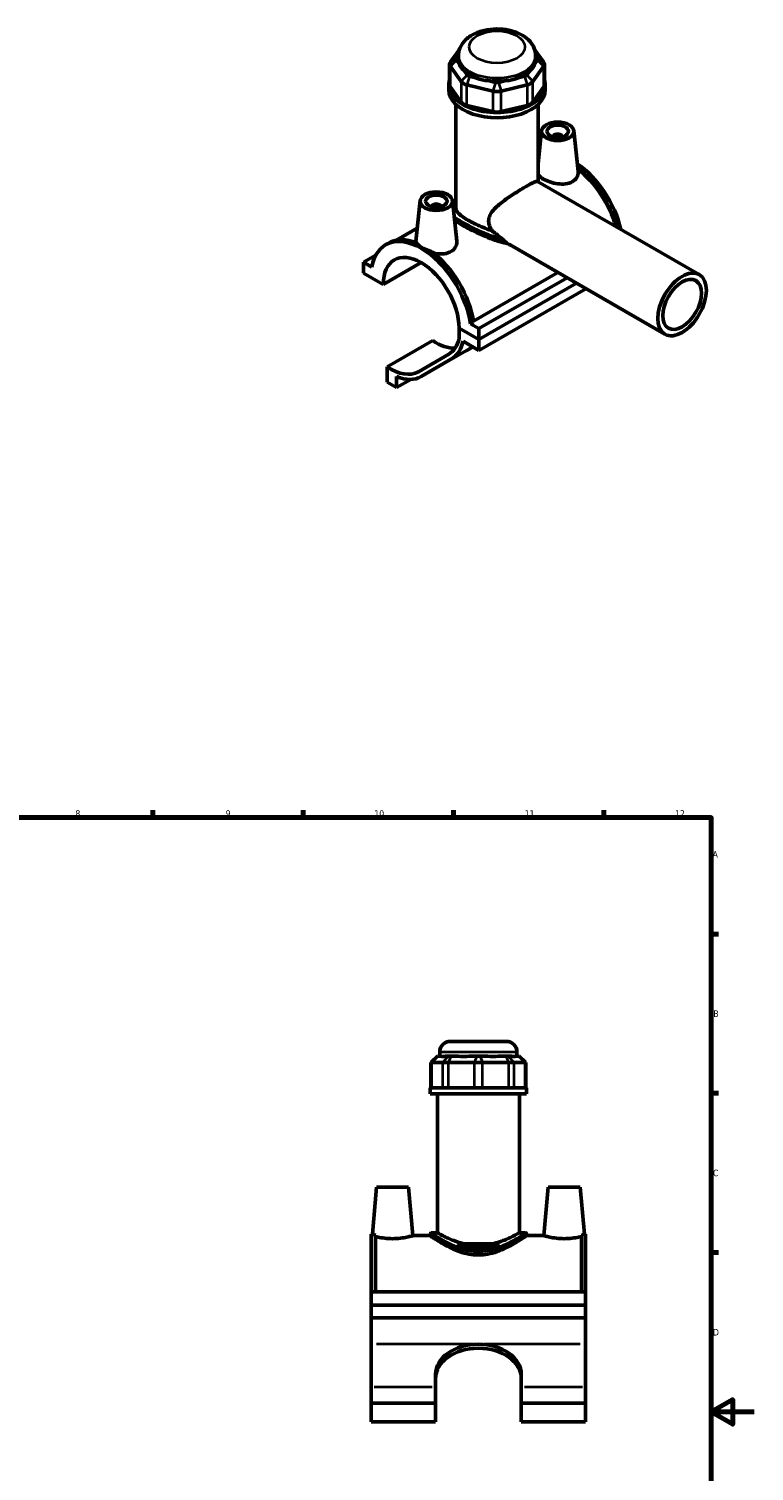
# Model space of a CAD drawing. Header units: millimetres. Extents: x 0 to 898, y -421 to 942.
# Tile 5 of 5: x 503 to 841, y 269 to 942. Entities that reach past the tile are written whole.
import ezdxf

# ---------------------------------------------------------------- set-up
doc = ezdxf.new("R2010")
doc.units = ezdxf.units.MM
for name, color, linetype, lineweight in [('Border (ANSI)', 7, 'Continuous', 70), ('Visible (ANSI)', 7, 'Continuous', 50), ('Visible Narrow (ANSI)', 7, 'Continuous', 35)]:
    doc.layers.add(name, color=color, linetype=linetype, lineweight=lineweight)
doc.styles.add('Note Text (ANSI)', font='tahoma.ttf')

# ---------------------------------------------------------------- blocks, each defined once
blk = doc.blocks.new('Borders Default Border')
at = {"layer": 'Border (ANSI)'}
for p, q in [((70.08, 574), (70.08, 577.45)), ((140.17, 574), (140.17, 577.45)), ((210.25, 574), (210.25, 577.45)), ((280.33, 574), (280.33, 577.45)), ((350.42, 574), (350.42, 577.45)), ((490.58, 574), (490.58, 577.45)), ((560.67, 574), (560.67, 577.45)), ((630.75, 574), (630.75, 577.45)), ((700.83, 574), (700.83, 577.45)), ((770.92, 574), (770.92, 577.45)), ((20, 519.75), (16.55, 519.75)), ((821, 519.75), (824.45, 519.75)), ((20, 445.5), (16.55, 445.5)), ((821, 445.5), (824.45, 445.5)), ((20, 371.25), (16.55, 371.25)), ((821, 371.25), (824.45, 371.25)), ((20, 222.75), (16.55, 222.75)), ((821, 222.75), (824.45, 222.75)), ((20, 148.5), (16.55, 148.5)), ((821, 148.5), (824.45, 148.5)), ((20, 74.25), (16.55, 74.25)), ((821, 74.25), (824.45, 74.25)), ((70.08, 20), (70.08, 16.55)), ((140.17, 20), (140.17, 16.55)), ((210.25, 20), (210.25, 16.55)), ((280.33, 20), (280.33, 16.55)), ((350.42, 20), (350.42, 16.55)), ((490.58, 20), (490.58, 16.55)), ((560.67, 20), (560.67, 16.55)), ((630.75, 20), (630.75, 16.55)), ((700.83, 20), (700.83, 16.55)), ((770.92, 20), (770.92, 16.55))]:
    blk.add_line(p, q, dxfattribs=at)
at = {"layer": 'Border (ANSI)', "flags": 128}
for points in [[(420.5, 594), (420.5, 574), (414.73, 584), (426.27, 584), (420.5, 574)], [(20, 20), (20, 574), (821, 574), (821, 20), (20, 20)], [(0, 297), (20, 297), (10, 302.77), (10, 291.23), (20, 297)], [(841, 297), (821, 297), (831, 302.77), (831, 291.23), (821, 297)], [(420.5, 0), (420.5, 20), (414.73, 10), (426.27, 10), (420.5, 20)]]:
    blk.add_lwpolyline(points, dxfattribs=at)
at = {"layer": 'Border (ANSI)', "color": 230, "true_color": 0xff0080, "attachment_point": 7, "style": 'Note Text (ANSI)'}
for s, insert, char_height in [('1', (34.35, 574.4), 3.05), ('2', (104.2, 574.4), 3.05), ('3', (174.26, 574.34), 3.05), ('4', (244.23, 574.4), 3.05), ('5', (314.48, 574.34), 3.05), ('6', (384.49, 574.34), 3.05), ('7', (454.6, 574.4), 3.05), ('8', (524.63, 574.33), 3.05), ('9', (594.7, 574.34), 3.05), ('10', (663.96, 574.34), 3.048), ('11', (734.04, 574.4), 3.048), ('12', (804.13, 574.4), 3.048), ('A', (16.78, 555.35), 3.05), ('A', (821.63, 555.35), 3.05), ('B', (17.15, 481.1), 3.05), ('B', (821.99, 481.1), 3.05), ('C', (16.95, 406.8), 3.05), ('C', (821.8, 406.8), 3.05), ('D', (16.96, 332.6), 3.05), ('D', (821.81, 332.6), 3.05), ('E', (17.21, 258.35), 3.05), ('E', (822.05, 258.35), 3.05), ('F', (17.29, 184.1), 3.05), ('F', (822.14, 184.1), 3.05), ('G', (16.81, 109.79), 3.05), ('G', (821.66, 109.79), 3.05), ('H', (16.97, 35.6), 3.05), ('H', (821.81, 35.6), 3.05), ('1', (34.35, 16.55), 3.05), ('2', (104.2, 16.55), 3.05), ('3', (174.26, 16.49), 3.05), ('4', (244.23, 16.55), 3.05), ('5', (314.48, 16.49), 3.05), ('6', (384.49, 16.49), 3.05), ('7', (454.6, 16.55), 3.05), ('8', (524.63, 16.48), 3.05), ('9', (594.7, 16.49), 3.05), ('10', (663.96, 16.49), 3.048), ('11', (734.04, 16.55), 3.048), ('12', (804.13, 16.55), 3.048)]:
    blk.add_mtext(s, dxfattribs=dict(at, insert=insert, char_height=char_height))

msp = doc.modelspace()

# ---------------------------------------------------------------- linework, layer by layer
at = {"layer": 'Visible (ANSI)'}
for p, q in [((703.621, 932.072), (699.442, 926.261)), ((702.214, 928.053), (703.152, 929.357)), ((703.149, 927.612), (703.149, 929.132)), ((742.857, 926.261), (738.677, 932.072)), ((739.147, 929.357), (740.085, 928.053)), ((739.149, 927.612), (739.149, 929.132)), ((699.061, 925.159), (699.061, 915.594)), ((699.442, 924.057), (704.447, 917.099)), ((703.66, 925.16), (702.214, 927.171)), ((707.219, 920.213), (705.772, 922.224)), ((736.527, 922.224), (735.08, 920.213)), ((737.852, 917.099), (742.857, 924.057)), ((740.085, 927.171), (738.639, 925.16)), ((743.237, 925.159), (743.237, 915.594)), ((698.649, 913.19), (698.649, 915.594)), ((704.447, 907.534), (699.442, 914.492)), ((707.153, 915.541), (719.236, 912.659)), ((711.793, 918.757), (708.301, 919.59)), ((720.384, 916.707), (716.891, 917.54)), ((725.407, 917.54), (721.915, 916.707)), ((723.063, 912.659), (735.146, 915.541)), ((733.998, 919.59), (730.505, 918.757)), ((742.857, 914.492), (737.852, 907.534)), ((743.649, 913.19), (743.649, 915.594)), ((702.024, 857.987), (702.024, 906.365)), ((719.236, 903.093), (707.153, 905.976)), ((735.146, 905.976), (723.063, 903.093)), ((740.274, 870.361), (740.274, 906.365)), ((741.948, 894.181), (740.274, 878.572)), ((756.919, 894.181), (758.938, 875.353)), ((747.434, 891.462), (747.434, 891.276)), ((751.434, 891.462), (751.434, 891.276)), ((740.049, 870.491), (815.401, 827.099)), ((685.379, 861.605), (683.345, 842.632)), ((700.351, 861.605), (702.37, 842.777)), ((690.865, 858.7), (690.865, 858.887)), ((694.865, 858.7), (694.865, 858.887)), ((702.024, 859.7), (701.679, 859.502)), ((684.004, 848.775), (674.262, 843.165)), ((669.251, 841.029), (670.665, 841.844)), ((727.264, 840.926), (799.432, 799.368)), ((664.654, 836.185), (658.924, 832.885)), ((658.924, 832.885), (658.924, 827.816)), ((662.774, 830.668), (658.924, 832.885)), ((658.924, 827.816), (668.116, 822.523)), ((668.116, 822.523), (685.827, 832.722)), ((710.15, 805.464), (749.498, 828.123)), ((753.816, 825.636), (712.664, 801.938)), ((712.664, 796.87), (758.217, 823.102)), ((712.664, 796.87), (758.217, 823.102)), ((712.664, 791.801), (762.618, 820.567)), ((703.472, 802.163), (712.664, 796.87)), ((712.664, 796.87), (703.472, 802.163)), ((703.472, 802.163), (703.472, 797.334)), ((710.228, 804.97), (708.814, 804.155)), ((712.664, 801.938), (708.814, 804.155)), ((712.664, 796.87), (712.664, 801.938)), ((669.955, 784.177), (691.168, 796.393)), ((705.31, 796.036), (712.664, 791.801)), ((707.007, 791.825), (709.804, 793.448)), ((712.664, 791.801), (712.664, 796.87)), ((698.632, 790.065), (684.494, 781.86)), ((685.767, 779.593), (706.98, 791.809)), ((685.794, 779.609), (699.932, 787.814)), ((669.955, 784.177), (669.955, 776.974)), ((669.955, 776.974), (674.339, 774.449)), ((674.339, 774.449), (674.339, 779.643)), ((674.339, 774.449), (680.987, 778.278)), ((694.464, 462.832), (694.464, 464.692)), ((699.464, 469.692), (725.464, 469.692)), ((730.464, 462.832), (730.464, 464.692)), ((693.376, 462.832), (690.376, 459.832)), ((690.756, 459.832), (690.376, 459.832)), ((690.376, 459.832), (690.376, 448.132)), ((690.756, 459.832), (695.761, 459.832)), ((693.376, 462.832), (693.528, 462.832)), ((694.975, 462.832), (693.528, 462.832)), ((698.467, 459.832), (695.761, 459.832)), ((698.533, 462.832), (697.086, 462.832)), ((698.467, 459.832), (710.55, 459.832)), ((698.533, 462.832), (699.615, 462.832)), ((703.108, 462.832), (699.615, 462.832)), ((711.698, 462.832), (708.206, 462.832)), ((714.377, 459.832), (710.55, 459.832)), ((711.698, 462.832), (713.229, 462.832)), ((716.722, 462.832), (713.229, 462.832)), ((714.377, 459.832), (726.46, 459.832)), ((725.312, 462.832), (721.82, 462.832)), ((725.312, 462.832), (726.395, 462.832)), ((727.841, 462.832), (726.395, 462.832)), ((729.166, 459.832), (726.46, 459.832)), ((729.166, 459.832), (734.171, 459.832)), ((731.4, 462.832), (729.953, 462.832)), ((731.4, 462.832), (731.552, 462.832)), ((731.552, 462.832), (734.552, 459.832)), ((734.552, 459.832), (734.171, 459.832)), ((734.552, 459.832), (734.552, 448.132)), ((734.964, 448.132), (689.964, 448.132)), ((689.964, 445.192), (689.964, 448.132)), ((734.964, 445.192), (689.964, 445.192)), ((693.339, 380.492), (693.339, 445.192)), ((731.589, 380.492), (731.589, 445.192)), ((734.964, 445.192), (734.964, 448.132)), ((664.964, 401.692), (663.052, 379.842)), ((664.964, 401.692), (679.964, 401.692)), ((679.964, 401.692), (681.932, 379.192)), ((744.964, 401.692), (742.995, 379.192)), ((759.964, 401.692), (744.964, 401.692)), ((759.964, 401.692), (761.875, 379.842)), ((662.464, 352.942), (662.464, 379.842)), ((663.052, 379.842), (662.464, 379.842)), ((664.464, 379.459), (664.464, 352.942)), ((681.932, 379.192), (689.964, 379.192)), ((689.964, 379.992), (689.964, 379.192)), ((693.339, 380.492), (690.464, 380.492)), ((734.464, 380.492), (731.589, 380.492)), ((734.964, 379.992), (734.964, 379.192)), ((734.964, 379.192), (742.995, 379.192)), ((760.464, 379.459), (760.464, 352.942)), ((762.464, 379.842), (761.875, 379.842)), ((762.464, 352.942), (762.464, 379.842)), ((702.942, 375.292), (721.985, 375.292)), ((721.194, 374.292), (703.734, 374.292)), ((662.464, 352.942), (762.464, 352.942)), ((662.464, 346.742), (662.464, 352.942)), ((762.464, 352.942), (762.464, 346.742)), ((662.464, 346.742), (762.464, 346.742)), ((662.464, 340.835), (662.464, 346.742)), ((762.464, 346.742), (762.464, 340.835)), ((762.464, 340.835), (662.464, 340.835)), ((662.464, 328.536), (662.464, 340.835)), ((762.464, 340.835), (762.464, 328.536)), ((662.464, 308.541), (662.464, 328.536)), ((762.464, 328.536), (762.464, 308.541)), ((692.464, 308.541), (692.464, 314.394)), ((732.464, 314.394), (732.464, 308.541)), ((662.464, 301.133), (662.464, 308.541)), ((692.464, 301.133), (692.464, 308.541)), ((732.464, 308.541), (732.464, 301.133)), ((762.464, 308.541), (762.464, 301.133)), ((692.464, 301.133), (662.464, 301.133)), ((662.464, 292.323), (662.464, 301.133)), ((692.464, 292.323), (692.464, 301.133)), ((732.464, 301.133), (732.464, 292.323)), ((762.464, 301.133), (732.464, 301.133)), ((762.464, 301.133), (762.464, 292.323)), ((692.464, 292.323), (662.464, 292.323)), ((762.464, 292.323), (732.464, 292.323))]:
    msp.add_line(p, q, dxfattribs=at)
for centre, radius, start, end in [((699.464, 464.692), 5, 90, 180), ((725.464, 464.692), 5, 0, 90), ((690.464, 379.992), 0.5, 90, 180), ((734.464, 379.992), 0.5, 0, 90)]:
    msp.add_arc(centre, radius, start, end, dxfattribs=at)
for centre, major_axis, ratio, start_param, end_param in [((704.061, 927.612), (-2, 0), 0.5758617, 5.8904862, 6.6758844), ((738.237, 927.612), (2, 0), 0.5758617, 5.8904862, 6.6758844), ((704.061, 925.159), (-5, 0), 0.5758617, 5.8904862, 6.6758844), ((721.149, 927.612), (-18, 0), 0.5758617, 0, 0.2388121), ((721.149, 942.154), (-15.602, -19.762), 0.4542019, 5.9999489, 6.3077228), ((721.149, 927.612), (18, 0), 0.5758617, 3.6881787, 4.1658029), ((721.149, 927.612), (18, 0), 0.5758617, 5.258975, 5.7365993), ((721.149, 942.154), (-15.602, 19.762), 0.4542019, 3.1170551, 3.4248291), ((721.149, 927.612), (18, 0), 0.5758617, 6.0443732, 6.2831853), ((738.237, 925.159), (5, 0), 0.5758617, 5.8904862, 6.6758844), ((721.149, 915.594), (-22.5, 0), 0.5758617, 6.0915318, 9.6164314), ((704.061, 915.594), (-5, 0), 0.5758617, 0, 0.3926991), ((709.066, 918.201), (5, 0), 0.5758617, 3.5342917, 4.3196899), ((709.066, 920.654), (-2, 0), 0.5758617, 0.3926991, 1.1780972), ((721.149, 942.154), (-7.751, -24.051), 0.6754684, 6.1817885, 6.4895625), ((721.149, 927.612), (18, 0), 0.5758617, 4.4735769, 4.9512011), ((721.149, 917.771), (-2, 0), 0.5758617, 1.1780972, 1.9634954), ((721.149, 942.154), (7.751, -24.051), 0.6754684, 6.0768082, 6.3845821), ((733.232, 920.654), (2, 0), 0.5758617, 5.1050881, 5.8904862), ((733.232, 918.201), (5, 0), 0.5758617, 5.1050881, 5.8904862), ((738.237, 915.594), (5, 0), 0.5758617, 5.8904862, 6.2831853), ((721.149, 913.19), (-22.5, 0), 0.5758617, 0, 3.1415927), ((721.149, 915.319), (5, 0), 0.5758617, 4.3196899, 5.1050881), ((709.066, 908.636), (-5, 0), 0.5758617, 0.3926991, 1.1780972), ((721.149, 905.754), (-5, 0), 0.5758617, 1.1780972, 1.9634954), ((733.232, 908.636), (5, 0), 0.5758617, 5.1050881, 5.8904862), ((749.434, 891.462), (-2, 0), 0.5758617, 2.9729035, 6.4518745), ((756.505, 853.022), (-16.543, 28.727), 0.5780931, 6.2423067, 6.2645354), ((755.09, 852.207), (-16.543, 28.727), 0.5780931, 6.1646658, 6.1839442), ((755.09, 852.207), (-16.219, 28.164), 0.5780931, 6.1846978, 6.2003684), ((756.505, 853.022), (-16.543, 28.727), 0.5780931, 4.2283023, 5.4117104), ((755.09, 852.207), (16.543, -28.727), 0.5780931, 1.1502723, 2.2001696), ((755.09, 852.207), (-16.219, 28.164), 0.5780931, 4.2994713, 5.3358036), ((721.149, 855.226), (-21.375, 0), 0.5758617, 5.8202306, 5.9185041), ((692.865, 858.887), (-2, 0), 0.5758617, 2.9729035, 6.4518745), ((721.149, 856.044), (-20.375, 0), 0.5758617, 5.9310846, 5.9840409), ((685.794, 812.302), (-16.543, 28.727), 0.5780931, 4.1185967, 6.880845), ((687.208, 813.117), (-16.543, 28.727), 0.5780931, 5.6517667, 6.2831853), ((685.794, 812.302), (-12.476, 21.665), 0.5780931, 3.9309245, 7.0685172), ((687.208, 813.117), (16.543, -28.727), 0.5780931, 0.977004, 2.2060823), ((692.869, 816.313), (12.814, -22.251), 0.5780931, 5.405912, 6.0018095), ((685.794, 812.302), (12.814, -22.251), 0.5780931, 0.0019337, 0.5572077), ((685.794, 812.302), (14.111, -24.504), 0.5780931, 0.0019337, 0.5680873), ((692.869, 816.313), (14.111, -24.504), 0.5780931, 0, 0.0019337), ((671.656, 804.097), (12.814, -22.251), 0.5780931, 5.405912, 6.285119), ((671.656, 804.097), (14.111, -24.504), 0.5780931, 5.6343292, 6.285119), ((712.464, 480.619), (17.654, 17.654), 0.1989124, 3.1840552, 3.4918292), ((712.464, 480.619), (-14.966, -14.966), 0.6681786, 0.4351617, 0.7429356), ((712.464, 480.619), (14.966, -14.966), 0.6681786, 5.5402497, 5.8480237), ((712.464, 480.619), (17.654, -17.654), 0.1989124, 5.9329488, 6.2407227), ((712.464, 314.394), (-20, 0), 0.7071068, 4.712389, 6.2831853), ((712.464, 312.555), (-20, 0), 0.7071068, 4.712389, 6.2831853), ((712.464, 314.394), (20, 0), 0.7071068, 0, 1.5707963), ((712.464, 312.555), (20, 0), 0.7071068, 0, 1.5707963)]:
    msp.add_ellipse(centre, major_axis=major_axis, ratio=ratio, start_param=start_param, end_param=end_param, dxfattribs=at)
for centre, major_axis, ratio in [((749.434, 893.915), (-7.5, 0), 0.5758617), ((749.434, 893.915), (-5, 0), 0.5758617), ((692.865, 861.339), (-7.5, 0), 0.5758617), ((692.865, 861.339), (-5, 0), 0.5758617), ((807.416, 813.233), (-7.985, -13.865), 0.5780931), ((807.416, 813.233), (-6.388, -11.092), 0.5780931)]:
    msp.add_ellipse(centre, major_axis=major_axis, ratio=ratio, dxfattribs=at)
for points, knots in [([(739.149, 929.132), (739.149, 930.321), (738.914, 931.504), (738.033, 933.768), (737.359, 934.826), (735.574, 936.889), (734.396, 937.825), (731.575, 939.521), (729.878, 940.213), (726.262, 941.209), (724.338, 941.503), (720.479, 941.677), (718.546, 941.564), (714.793, 940.933), (712.973, 940.414), (709.588, 938.934), (708.017, 937.972), (705.495, 935.619), (704.486, 934.275), (703.401, 931.585), (703.149, 930.362), (703.149, 929.132)], [0.7853982, 0.7853982, 0.7853982, 0.7853982, 1.0059194, 1.0059194, 1.2477877, 1.2477877, 1.5494875, 1.5494875, 1.9099348, 1.9099348, 2.2777253, 2.2777253, 2.6403565, 2.6403565, 3.0053171, 3.0053171, 3.3739107, 3.3739107, 3.6989363, 3.6989363, 3.9269908, 3.9269908, 3.9269908, 3.9269908]), ([(758.938, 875.353), (758.953, 875.209), (758.962, 875.067), (758.977, 874.09), (758.753, 873.194), (757.801, 871.607), (757.072, 870.92), (756.219, 870.428)], [4.9972128, 4.9972128, 4.9972128, 4.9972128, 5.05845541, 5.05845541, 5.42050331, 5.42050331, 5.78255121, 5.78255121, 5.78255121, 5.78255121]), ([(718.78, 847.645), (718.402, 848.216), (718.079, 848.807), (717.454, 850.304), (717.244, 851.22), (717.244, 853.039), (717.454, 853.903), (718.202, 855.542), (718.736, 856.32), (720.012, 857.822), (720.754, 858.547), (722.346, 859.95), (723.197, 860.628), (724.873, 861.895), (725.76, 862.53), (727.592, 863.792), (728.537, 864.419), (730.405, 865.625), (731.331, 866.204), (733.088, 867.277), (733.919, 867.77), (735.427, 868.638), (736.129, 869.029), (737.375, 869.685), (737.917, 869.951), (738.82, 870.341), (739.182, 870.467), (739.732, 870.577), (739.923, 870.564), (740.049, 870.491)], [-5.7866863, -5.7866863, -5.7866863, -5.7866863, -5.5627253, -5.5627253, -5.2289505, -5.2289505, -4.8951756, -4.8951756, -4.5614008, -4.5614008, -4.2276259, -4.2276259, -3.893851, -3.893851, -3.5740071, -3.5740071, -3.2541631, -3.2541631, -2.9343192, -2.9343192, -2.6144752, -2.6144752, -2.2946313, -2.2946313, -1.9747873, -1.9747873, -1.6549434, -1.6549434, -1.3385831, -1.3385831, -1.3385831, -1.3385831]), ([(756.219, 870.428), (755.365, 869.937), (754.285, 869.582), (751.928, 869.264), (750.651, 869.296), (748.27, 869.606), (747.001, 869.905), (744.661, 870.69), (743.589, 871.175), (741.888, 872.154), (741.151, 872.712), (740.508, 873.448), (740.381, 873.621), (740.276, 873.793)], [0, 0, 0, 0, 0.3620479, 0.3620479, 0.7240958, 0.7240958, 1.0848668, 1.0848668, 1.4456378, 1.4456378, 1.8064088, 1.8064088, 1.915901, 1.915901, 1.915901, 1.915901]), ([(700.575, 859.514), (700.795, 859.679), (701.033, 859.848), (701.404, 860.1), (701.52, 860.177), (701.641, 860.256)], [13.26947337, 13.26947337, 13.26947337, 13.26947337, 13.43797344, 13.43797344, 13.51199222, 13.51199222, 13.51199222, 13.51199222]), ([(701.679, 859.502), (701.526, 859.556), (701.373, 859.594), (701.202, 859.614), (701.191, 859.615), (701.18, 859.616)], [8.60243781, 8.60243781, 8.60243781, 8.60243781, 8.81167733, 8.81167733, 8.82578171, 8.82578171, 8.82578171, 8.82578171]), ([(718.78, 847.645), (718.365, 847.775), (717.948, 847.911), (716.31, 848.471), (715.089, 848.938), (712.731, 849.924), (711.593, 850.443), (709.475, 851.485), (708.496, 852.006), (706.756, 853.008), (705.947, 853.516), (704.534, 854.508), (703.93, 854.993), (702.965, 855.92), (702.605, 856.363), (702.134, 857.206), (702.024, 857.606), (702.024, 857.987)], [1.7270676, 1.7270676, 1.7270676, 1.7270676, 1.8530691, 1.8530691, 2.2222417, 2.2222417, 2.5914142, 2.5914142, 2.9605867, 2.9605867, 3.3297593, 3.3297593, 3.6989318, 3.6989318, 4.0681043, 4.0681043, 4.4372769, 4.4372769, 4.4372769, 4.4372769]), ([(726.248, 841.539), (725.961, 841.593), (725.674, 841.651), (723.961, 842.022), (722.532, 842.425), (719.785, 843.317), (718.364, 843.838), (715.509, 844.981), (714.076, 845.603), (711.3, 846.883), (709.954, 847.543), (707.442, 848.837), (706.277, 849.473), (704.202, 850.668), (703.243, 851.256), (702.018, 852.073), (701.654, 852.326), (701.32, 852.572)], [1.2489546, 1.2489546, 1.2489546, 1.2489546, 1.3389827, 1.3389827, 1.7853103, 1.7853103, 2.2256377, 2.2256377, 2.665965, 2.665965, 3.1062924, 3.1062924, 3.5466198, 3.5466198, 3.9869471, 3.9869471, 4.1933588, 4.1933588, 4.1933588, 4.1933588]), ([(723.605, 843.677), (722.622, 844.458), (721.648, 845.266), (720.045, 846.599), (719.411, 847.126), (718.78, 847.645)], [5.70571729, 5.70571729, 5.70571729, 5.70571729, 6.08734491, 6.08734491, 6.33760745, 6.33760745, 6.33760745, 6.33760745]), ([(683.367, 842.064), (683.348, 842.17), (683.337, 842.275), (683.333, 842.462), (683.336, 842.547), (683.346, 842.632)], [4.98894257, 4.98894257, 4.98894257, 4.98894257, 5.05845541, 5.05845541, 5.11486005, 5.11486005, 5.11486005, 5.11486005]), ([(683.658, 841.95), (683.778, 841.717), (683.941, 841.482), (684.632, 840.686), (685.365, 840.13), (687.055, 839.157), (688.121, 838.677), (689.763, 838.13), (690.258, 837.985), (690.759, 837.861)], [3.8024015, 3.8024015, 3.8024015, 3.8024015, 3.9501428, 3.9501428, 4.3085801, 4.3085801, 4.6670174, 4.6670174, 4.8147588, 4.8147588, 4.8147588, 4.8147588]), ([(702.369, 842.777), (702.385, 842.634), (702.394, 842.491), (702.408, 841.514), (702.185, 840.619), (701.233, 839.032), (700.503, 838.344), (699.65, 837.853)], [7.88847959, 7.88847959, 7.88847959, 7.88847959, 7.94973102, 7.94973102, 8.31177892, 8.31177892, 8.67382681, 8.67382681, 8.67382681, 8.67382681]), ([(724.493, 842.911), (724.397, 843), (724.288, 843.098), (724.06, 843.298), (723.935, 843.406), (723.742, 843.567), (723.674, 843.623), (723.605, 843.677)], [-0.12200528, -0.12200528, -0.12200528, -0.12200528, -0.07562772, -0.07562772, -0.02628583, -0.02628583, 0, 0, 0, 0]), ([(699.65, 837.853), (698.797, 837.361), (697.716, 837.007), (695.359, 836.688), (694.083, 836.72), (692.531, 836.922), (692.164, 836.982), (691.795, 837.053)], [2.8912756, 2.8912756, 2.8912756, 2.8912756, 3.2533235, 3.2533235, 3.6153714, 3.6153714, 3.72440851, 3.72440851, 3.72440851, 3.72440851]), ([(663.052, 379.842), (663.052, 379.842), (663.287, 379.771), (663.96, 379.589), (664.195, 379.527), (664.464, 379.459)], [4.30858013, 4.30858013, 4.30858013, 4.30858013, 4.66701743, 4.66701743, 4.81475879, 4.81475879, 4.81475879, 4.81475879]), ([(681.932, 379.192), (681.932, 379.192), (681.695, 379.119), (680.738, 378.852), (680.017, 378.662), (678.351, 378.301), (677.29, 378.104), (674.95, 377.823), (673.671, 377.743), (671.257, 377.743), (669.977, 377.823), (667.638, 378.104), (666.577, 378.301), (665.274, 378.584), (664.838, 378.689), (664.464, 378.784)], [1.4456378, 1.4456378, 1.4456378, 1.4456378, 1.8064088, 1.8064088, 2.1671798, 2.1671798, 2.5292277, 2.5292277, 2.8912756, 2.8912756, 3.2533235, 3.2533235, 3.6153714, 3.6153714, 3.8185957, 3.8185957, 3.8185957, 3.8185957]), ([(734.964, 379.192), (734.964, 379.192), (734.818, 379.09), (734.222, 378.682), (733.772, 378.376), (732.606, 377.603), (731.888, 377.137), (730.254, 376.122), (729.338, 375.573), (727.396, 374.482), (726.294, 373.898), (723.892, 372.759), (722.591, 372.205), (719.85, 371.246), (718.407, 370.842), (715.458, 370.29), (713.952, 370.144), (710.976, 370.144), (709.469, 370.29), (706.521, 370.842), (705.078, 371.246), (702.337, 372.205), (701.036, 372.759), (698.633, 373.898), (697.532, 374.482), (695.589, 375.573), (694.673, 376.122), (693.039, 377.137), (692.322, 377.603), (691.155, 378.376), (690.706, 378.682), (690.11, 379.09), (689.964, 379.192), (689.964, 379.192)], [3.5466198, 3.5466198, 3.5466198, 3.5466198, 3.9869471, 3.9869471, 4.4272745, 4.4272745, 4.8676018, 4.8676018, 5.3079292, 5.3079292, 5.7542568, 5.7542568, 6.2005843, 6.2005843, 6.6469119, 6.6469119, 7.0932395, 7.0932395, 7.5395671, 7.5395671, 7.9858947, 7.9858947, 8.4322222, 8.4322222, 8.8785498, 8.8785498, 9.3188772, 9.3188772, 9.7592045, 9.7592045, 10.1995319, 10.1995319, 10.6398593, 10.6398593, 10.6398593, 10.6398593]), ([(706.038, 375.292), (705.71, 375.366), (705.386, 375.444), (703.894, 375.827), (702.778, 376.18), (700.719, 376.919), (699.776, 377.304), (698.109, 378.032), (697.323, 378.402), (695.929, 379.091), (695.32, 379.409), (694.335, 379.936), (693.958, 380.145), (693.459, 380.423), (693.339, 380.492), (693.339, 380.492)], [6.5616898, 6.5616898, 6.5616898, 6.5616898, 6.6631218, 6.6631218, 7.0340959, 7.0340959, 7.40507, 7.40507, 7.7742426, 7.7742426, 8.1434151, 8.1434151, 8.5125877, 8.5125877, 8.8817602, 8.8817602, 8.8817602, 8.8817602]), ([(731.589, 380.492), (731.589, 380.492), (731.468, 380.423), (730.97, 380.145), (730.593, 379.936), (729.607, 379.409), (728.998, 379.091), (727.604, 378.402), (726.819, 378.032), (725.152, 377.304), (724.208, 376.919), (722.15, 376.18), (721.034, 375.827), (719.542, 375.444), (719.217, 375.366), (718.889, 375.292)], [2.9605867, 2.9605867, 2.9605867, 2.9605867, 3.3297593, 3.3297593, 3.6989318, 3.6989318, 4.0681043, 4.0681043, 4.4372769, 4.4372769, 4.808251, 4.808251, 5.1792252, 5.1792252, 5.2806571, 5.2806571, 5.2806571, 5.2806571]), ([(760.464, 378.784), (760.089, 378.689), (759.654, 378.584), (758.351, 378.301), (757.29, 378.104), (754.95, 377.823), (753.671, 377.743), (752.464, 377.743), (751.257, 377.743), (749.977, 377.823), (747.638, 378.104), (746.577, 378.301), (744.91, 378.662), (744.19, 378.852), (743.232, 379.119), (742.995, 379.192), (742.995, 379.192)], [4.8552311, 4.8552311, 4.8552311, 4.8552311, 5.0584554, 5.0584554, 5.4205033, 5.4205033, 5.7825512, 5.7825512, 5.7825512, 6.1445991, 6.1445991, 6.506647, 6.506647, 6.867418, 6.867418, 7.228189, 7.228189, 7.228189, 7.228189]), ([(760.464, 379.459), (760.732, 379.527), (760.968, 379.589), (761.64, 379.771), (761.875, 379.842), (761.875, 379.842)], [3.80240148, 3.80240148, 3.80240148, 3.80240148, 3.95014284, 3.95014284, 4.30858013, 4.30858013, 4.30858013, 4.30858013]), ([(703.734, 374.292), (703.718, 374.314), (703.703, 374.336), (703.453, 374.681), (703.202, 374.992), (702.942, 375.292)], [4.14112397, 4.14112397, 4.14112397, 4.14112397, 4.15522834, 4.15522834, 4.36446787, 4.36446787, 4.36446787, 4.36446787]), ([(721.194, 374.292), (721.049, 374.246), (720.904, 374.201), (719.451, 373.763), (718.078, 373.435), (715.283, 372.99), (713.86, 372.875), (711.067, 372.875), (709.645, 372.99), (706.849, 373.435), (705.476, 373.763), (704.024, 374.201), (703.878, 374.246), (703.734, 374.292)], [5.7897019, 5.7897019, 5.7897019, 5.7897019, 5.8366007, 5.8366007, 6.2555081, 6.2555081, 6.6744154, 6.6744154, 7.0933227, 7.0933227, 7.5122301, 7.5122301, 7.5591289, 7.5591289, 7.5591289, 7.5591289]), ([(721.985, 375.292), (721.726, 374.992), (721.475, 374.681), (721.225, 374.336), (721.209, 374.314), (721.194, 374.292)], [8.60243781, 8.60243781, 8.60243781, 8.60243781, 8.81167733, 8.81167733, 8.82578171, 8.82578171, 8.82578171, 8.82578171])]:
    msp.add_open_spline(points, degree=3, knots=knots, dxfattribs=at)
for points in [[(726.248, 841.539), (725.64, 841.939), (725.047, 842.399), (724.493, 842.911)], [(727.264, 840.926), (726.924, 841.122), (726.585, 841.327), (726.248, 841.539)]]:
    msp.add_open_spline(points, degree=3, dxfattribs=at)
at = {"layer": 'Visible Narrow (ANSI)'}
for p, q in [((702.214, 928.053), (699.442, 926.261)), ((740.085, 928.053), (742.857, 926.261)), ((702.214, 927.171), (699.442, 924.057)), ((699.442, 914.492), (699.442, 924.057)), ((740.085, 927.171), (742.857, 924.057)), ((742.857, 924.057), (742.857, 914.492)), ((707.219, 920.213), (704.447, 917.099)), ((704.447, 917.099), (704.447, 907.534)), ((708.301, 919.59), (707.153, 915.541)), ((707.153, 905.976), (707.153, 915.541)), ((720.384, 916.707), (719.236, 912.659)), ((721.915, 916.707), (723.063, 912.659)), ((733.998, 919.59), (735.146, 915.541)), ((735.08, 920.213), (737.852, 917.099)), ((735.146, 915.541), (735.146, 905.976)), ((737.852, 907.534), (737.852, 917.099)), ((719.236, 912.659), (719.236, 903.093)), ((723.063, 903.093), (723.063, 912.659)), ((699.932, 787.814), (709.76, 793.473)), ((685.794, 779.609), (707.007, 791.825)), ((730.242, 464.692), (694.685, 464.692)), ((690.756, 448.717), (690.756, 459.247)), ((693.389, 462.682), (690.895, 459.982)), ((695.761, 459.247), (695.761, 448.717)), ((695.9, 459.982), (698.394, 462.682)), ((698.467, 448.717), (698.467, 459.247)), ((699.558, 462.682), (698.525, 459.982)), ((710.55, 459.247), (710.55, 448.717)), ((711.641, 462.682), (710.608, 459.982)), ((713.287, 462.682), (714.32, 459.982)), ((714.377, 448.717), (714.377, 459.247)), ((725.37, 462.682), (726.403, 459.982)), ((726.46, 459.247), (726.46, 448.717)), ((726.533, 462.682), (729.028, 459.982)), ((729.166, 448.717), (729.166, 459.247)), ((731.538, 462.682), (734.033, 459.982)), ((734.171, 459.247), (734.171, 448.717)), ((709.964, 328.536), (664.964, 328.536)), ((759.964, 328.536), (714.964, 328.536)), ((690.964, 308.541), (663.964, 308.541)), ((760.964, 308.541), (733.964, 308.541))]:
    msp.add_line(p, q, dxfattribs=at)
msp.add_ellipse((721.149, 933.22), major_axis=(-13, 0), ratio=0.5758617, dxfattribs=at)
msp.add_ellipse((721.149, 929.132), major_axis=(-18, 0), ratio=0.5758617, start_param=0, end_param=3.1415927, dxfattribs=at)
msp.add_open_spline([(700.577, 859.499), (700.884, 859.735), (701.235, 859.982), (701.631, 860.244)], degree=3, dxfattribs=at)
for points, knots in [([(723.605, 843.677), (722.961, 843.842), (722.315, 844.025), (719.112, 844.999), (716.526, 846.003), (711.268, 848.312), (708.617, 849.64), (704.614, 851.877), (703.113, 852.81), (701.66, 853.86), (701.388, 854.066), (701.138, 854.266)], [8.5932486, 8.5932486, 8.5932486, 8.5932486, 8.7966679, 8.7966679, 9.5995328, 9.5995328, 10.4879555, 10.4879555, 11.179752, 11.179752, 11.3548324, 11.3548324, 11.3548324, 11.3548324]), ([(701.239, 853.324), (701.349, 853.24), (701.463, 853.154), (702.742, 852.213), (704.252, 851.268), (708.288, 849.018), (710.967, 847.694), (716.291, 845.41), (718.913, 844.425), (722.507, 843.38), (723.504, 843.124), (724.493, 842.911)], [-11.2497126, -11.2497126, -11.2497126, -11.2497126, -11.179752, -11.179752, -10.4879555, -10.4879555, -9.5995328, -9.5995328, -8.7966679, -8.7966679, -8.4874289, -8.4874289, -8.4874289, -8.4874289]), ([(690.261, 379.8), (690.591, 379.587), (691.187, 379.208), (693.185, 377.987), (694.808, 377.028), (698.361, 375.21), (700.188, 374.361), (704.271, 372.875), (706.545, 372.246), (710.39, 371.732), (711.885, 371.654), (714.974, 371.761), (716.564, 371.967), (720.665, 372.829), (723.046, 373.684), (727.232, 375.503), (729.056, 376.468), (732.164, 378.225), (733.406, 379.001), (734.366, 379.608), (734.537, 379.718), (734.667, 379.801)], [-17.3001897, -17.3001897, -17.3001897, -17.3001897, -16.7080384, -16.7080384, -15.865277, -15.865277, -15.1731173, -15.1731173, -14.4657715, -14.4657715, -14.0350521, -14.0350521, -13.569793, -13.569793, -12.7821375, -12.7821375, -12.0056689, -12.0056689, -11.179752, -11.179752, -10.9450144, -10.9450144, -10.9450144, -10.9450144]), ([(734.174, 380.298), (734.047, 380.213), (733.879, 380.102), (732.94, 379.486), (731.727, 378.698), (728.687, 376.915), (726.904, 375.936), (722.811, 374.089), (720.482, 373.221), (716.473, 372.347), (714.918, 372.137), (711.898, 372.029), (710.436, 372.108), (706.676, 372.63), (704.453, 373.268), (700.461, 374.777), (698.674, 375.638), (695.2, 377.484), (693.614, 378.457), (691.66, 379.696), (691.077, 380.081), (690.754, 380.297)], [10.9450144, 10.9450144, 10.9450144, 10.9450144, 11.179752, 11.179752, 12.0056689, 12.0056689, 12.7821375, 12.7821375, 13.569793, 13.569793, 14.0350521, 14.0350521, 14.4657715, 14.4657715, 15.1731173, 15.1731173, 15.865277, 15.865277, 16.7080384, 16.7080384, 17.3001897, 17.3001897, 17.3001897, 17.3001897])]:
    msp.add_open_spline(points, degree=3, knots=knots, dxfattribs=at)

# ---------------------------------------------------------------- block references
msp.add_blockref('Borders Default Border', (0, 0))

doc.saveas('drawing.dxf')
